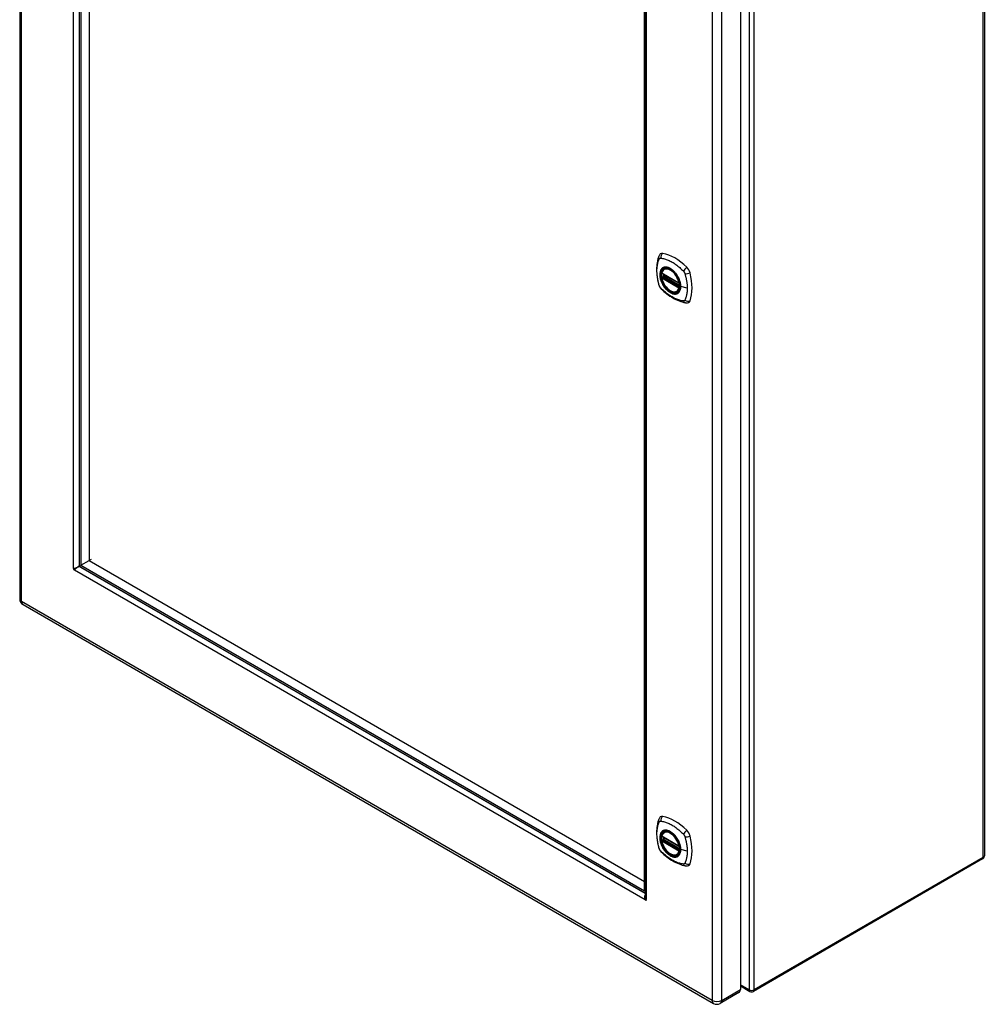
# Model space of a CAD drawing. Header units: inches. Extents: x 136.1 to 159.4, y 39.6 to 87.2.
# Tile 1 of 2: x 136.1 to 159.4, y 39.6 to 63.4. Entities that reach past the tile are written whole.
import ezdxf

# ---------------------------------------------------------------- set-up
doc = ezdxf.new("R2010")
doc.units = ezdxf.units.IN
doc.header["$MEASUREMENT"] = 0
doc.layers.add('Visible Edges(ANSI)', color=7, linetype='Continuous', lineweight=25)
doc.layers.add('Visible Tangent Edges(ANSI)', color=7, linetype='Continuous', lineweight=25)

msp = doc.modelspace()

# ---------------------------------------------------------------- linework, layer by layer
at = {"layer": 'Visible Edges(ANSI)'}
for p, q in [((136.087, 83.289), (136.087, 49.419)), ((137.527, 80.885), (137.527, 50.246)), ((137.568, 80.853), (137.568, 50.229)), ((137.763, 80.741), (137.763, 50.342)), ((159.393, 77.364), (159.393, 43.208)), ((153.498, 73.851), (153.498, 39.982)), ((151.185, 42.368), (151.185, 72.992)), ((151.197, 72.994), (151.197, 42.236)), ((151.66, 57.38), (151.671, 57.386)), ((151.604, 57.276), (152.018, 57.037)), ((151.604, 57.18), (151.618, 57.188)), ((151.624, 57.2), (151.623, 57.202)), ((151.629, 57.214), (151.67, 57.238)), ((151.973, 56.837), (151.984, 56.843)), ((137.526, 50.219), (137.53, 50.226)), ((137.547, 50.198), (137.539, 50.198)), ((137.562, 50.185), (151.191, 42.316)), ((137.568, 50.229), (137.763, 50.342)), ((137.568, 50.229), (151.185, 42.368)), ((137.763, 50.342), (137.819, 50.374)), ((137.763, 50.342), (151.185, 42.593)), ((136.167, 49.28), (152.852, 39.647)), ((151.66, 43.783), (151.671, 43.789)), ((151.604, 43.679), (152.018, 43.44)), ((151.604, 43.584), (151.618, 43.592)), ((151.624, 43.603), (151.623, 43.606)), ((151.629, 43.618), (151.67, 43.641)), ((151.973, 43.241), (151.984, 43.247)), ((159.351, 43.135), (153.813, 39.938)), ((151.226, 42.162), (151.202, 42.148)), ((153.498, 40.071), (153.729, 39.938)), ((153.465, 39.908), (153.013, 39.647))]:
    msp.add_line(p, q, dxfattribs=at)
at = {"layer": 'Visible Edges(ANSI)', "flags": 128}
for points in [[(151.527, 57.689), (151.519, 57.668), (151.513, 57.648), (151.507, 57.629), (151.503, 57.611), (151.498, 57.592), (151.494, 57.573), (151.487, 57.533), (151.481, 57.492), (151.477, 57.45), (151.475, 57.408), (151.474, 57.365), (151.475, 57.322), (151.477, 57.278), (151.481, 57.233), (151.486, 57.188), (151.493, 57.143), (151.502, 57.098), (151.512, 57.052), (151.517, 57.029), (151.52, 57.017), (151.524, 57.003)], [(151.565, 57.745), (151.552, 57.732), (151.541, 57.717), (151.533, 57.703), (151.527, 57.689)], [(151.599, 57.289), (151.603, 57.304), (151.608, 57.318), (151.614, 57.331), (151.622, 57.343), (151.63, 57.354), (151.639, 57.364), (151.649, 57.372), (151.66, 57.38)], [(151.973, 56.837), (151.962, 56.832), (151.95, 56.827), (151.937, 56.824), (151.924, 56.822), (151.91, 56.822), (151.896, 56.823), (151.882, 56.825), (151.868, 56.828), (151.853, 56.833), (151.839, 56.838), (151.824, 56.845), (151.809, 56.853), (151.794, 56.863), (151.78, 56.873), (151.766, 56.884), (151.752, 56.896), (151.738, 56.909), (151.724, 56.923), (151.711, 56.938), (151.698, 56.953), (151.686, 56.969), (151.675, 56.986), (151.664, 57.003), (151.653, 57.02), (151.644, 57.038), (151.635, 57.057), (151.627, 57.075), (151.619, 57.094), (151.613, 57.112), (151.607, 57.131), (151.602, 57.149), (151.598, 57.168)], [(151.618, 57.188), (151.62, 57.19), (151.623, 57.193), (151.624, 57.197), (151.624, 57.2)], [(151.913, 57.3), (151.932, 57.277), (151.95, 57.254), (151.966, 57.229), (151.982, 57.204), (151.996, 57.177), (152.009, 57.151), (152.021, 57.124), (152.031, 57.096)], [(151.524, 57.003), (151.528, 56.99), (151.533, 56.977), (151.539, 56.964), (151.546, 56.952), (151.553, 56.94), (151.561, 56.928), (151.57, 56.918), (151.579, 56.907)], [(151.579, 56.907), (151.589, 56.897), (151.598, 56.888), (151.616, 56.871), (151.65, 56.841), (151.685, 56.811), (151.721, 56.782), (151.757, 56.755), (151.794, 56.729), (151.831, 56.705), (151.868, 56.683), (151.905, 56.662), (151.943, 56.643), (151.981, 56.626), (152.019, 56.61), (152.058, 56.597), (152.096, 56.585), (152.134, 56.575), (152.153, 56.571), (152.163, 56.569), (152.175, 56.567)], [(152.175, 56.567), (152.19, 56.565), (152.207, 56.565), (152.224, 56.567), (152.242, 56.572)], [(137.391, 50.153), (137.395, 50.153), (137.4, 50.154), (137.406, 50.155), (137.411, 50.156), (137.417, 50.157), (137.422, 50.158), (137.428, 50.16), (137.434, 50.161), (137.441, 50.163), (137.447, 50.166), (137.453, 50.168), (137.459, 50.171), (137.465, 50.174), (137.472, 50.177), (137.478, 50.18), (137.484, 50.184), (137.49, 50.187), (137.495, 50.191), (137.501, 50.196), (137.507, 50.2), (137.512, 50.205), (137.517, 50.209), (137.522, 50.214), (137.526, 50.219)], [(137.539, 50.198), (137.532, 50.196), (137.525, 50.195), (137.519, 50.193), (137.512, 50.19), (137.506, 50.188), (137.499, 50.185), (137.493, 50.182), (137.487, 50.179), (137.481, 50.175), (137.475, 50.172), (137.469, 50.168), (137.463, 50.164), (137.458, 50.16), (137.453, 50.156), (137.448, 50.151), (137.443, 50.147), (137.438, 50.143), (137.434, 50.138), (137.43, 50.134), (137.426, 50.13), (137.423, 50.125), (137.419, 50.121), (137.416, 50.117), (137.414, 50.113)], [(137.386, 50.152), (137.386, 50.152), (137.386, 50.152), (137.387, 50.152), (137.387, 50.153), (137.387, 50.153), (137.387, 50.153), (137.387, 50.153), (137.387, 50.153), (137.388, 50.153), (137.388, 50.153), (137.388, 50.153), (137.388, 50.153), (137.388, 50.153), (137.389, 50.153), (137.389, 50.153), (137.389, 50.153), (137.389, 50.153), (137.39, 50.153), (137.39, 50.153), (137.39, 50.153), (137.39, 50.153), (137.39, 50.153), (137.39, 50.153), (137.391, 50.153)], [(137.414, 50.113), (137.413, 50.113), (137.413, 50.113), (137.413, 50.113), (137.413, 50.113), (137.413, 50.113), (137.413, 50.112), (137.413, 50.112), (137.413, 50.112), (137.413, 50.112), (137.412, 50.112), (137.412, 50.112), (137.412, 50.111), (137.412, 50.111), (137.412, 50.111), (137.412, 50.111), (137.412, 50.111), (137.411, 50.111), (137.411, 50.11), (137.411, 50.11), (137.411, 50.11), (137.411, 50.11), (137.411, 50.11), (137.411, 50.11), (137.411, 50.11)], [(151.527, 44.093), (151.519, 44.071), (151.513, 44.052), (151.507, 44.033), (151.503, 44.015), (151.498, 43.996), (151.494, 43.976), (151.487, 43.936), (151.481, 43.896), (151.477, 43.854), (151.475, 43.812), (151.474, 43.769), (151.475, 43.725), (151.477, 43.681), (151.481, 43.637), (151.486, 43.592), (151.493, 43.547), (151.502, 43.501), (151.512, 43.456), (151.517, 43.433), (151.52, 43.421), (151.524, 43.407)], [(151.565, 44.149), (151.552, 44.135), (151.541, 44.121), (151.533, 44.107), (151.527, 44.093)], [(151.599, 43.692), (151.603, 43.707), (151.608, 43.721), (151.614, 43.734), (151.622, 43.746), (151.63, 43.757), (151.639, 43.767), (151.649, 43.776), (151.66, 43.783)], [(151.973, 43.241), (151.962, 43.235), (151.95, 43.231), (151.937, 43.228), (151.924, 43.226), (151.91, 43.225), (151.896, 43.226), (151.882, 43.228), (151.868, 43.232), (151.853, 43.236), (151.839, 43.242), (151.824, 43.249), (151.809, 43.257), (151.794, 43.266), (151.78, 43.277), (151.766, 43.288), (151.752, 43.3), (151.738, 43.313), (151.724, 43.327), (151.711, 43.341), (151.698, 43.357), (151.686, 43.373), (151.675, 43.389), (151.664, 43.407), (151.653, 43.424), (151.644, 43.442), (151.635, 43.46), (151.627, 43.479), (151.619, 43.497), (151.613, 43.516), (151.607, 43.535), (151.602, 43.553), (151.598, 43.571)], [(151.618, 43.592), (151.62, 43.594), (151.623, 43.597), (151.624, 43.601), (151.624, 43.603)], [(151.913, 43.703), (151.932, 43.681), (151.95, 43.657), (151.966, 43.633), (151.982, 43.607), (151.996, 43.581), (152.009, 43.554), (152.021, 43.527), (152.031, 43.5)], [(151.524, 43.407), (151.528, 43.393), (151.533, 43.38), (151.539, 43.368), (151.546, 43.355), (151.553, 43.344), (151.561, 43.332), (151.57, 43.321), (151.579, 43.311)], [(151.579, 43.311), (151.589, 43.301), (151.598, 43.292), (151.616, 43.275), (151.65, 43.245), (151.685, 43.215), (151.721, 43.186), (151.757, 43.159), (151.794, 43.133), (151.831, 43.109), (151.868, 43.087), (151.905, 43.066), (151.943, 43.047), (151.981, 43.03), (152.019, 43.014), (152.058, 43), (152.096, 42.989), (152.134, 42.979), (152.153, 42.975), (152.163, 42.973), (152.175, 42.971)], [(152.175, 42.971), (152.19, 42.969), (152.207, 42.969), (152.224, 42.971), (152.242, 42.975)], [(151.199, 42.154), (151.198, 42.158), (151.197, 42.162), (151.196, 42.167), (151.195, 42.171), (151.194, 42.176), (151.194, 42.18), (151.193, 42.184), (151.192, 42.189), (151.192, 42.193), (151.192, 42.198), (151.192, 42.202), (151.192, 42.207), (151.192, 42.211), (151.192, 42.216), (151.192, 42.22), (151.192, 42.224), (151.193, 42.229), (151.193, 42.233), (151.194, 42.237), (151.194, 42.242), (151.195, 42.246), (151.196, 42.25), (151.197, 42.254), (151.197, 42.258)], [(151.197, 42.236), (151.197, 42.233), (151.198, 42.23), (151.198, 42.227), (151.198, 42.224), (151.199, 42.221), (151.199, 42.218), (151.2, 42.215), (151.2, 42.212), (151.201, 42.209), (151.202, 42.206), (151.203, 42.203), (151.204, 42.2), (151.205, 42.197), (151.206, 42.195), (151.207, 42.192), (151.209, 42.189), (151.21, 42.186), (151.212, 42.183), (151.213, 42.181), (151.215, 42.178), (151.217, 42.175), (151.219, 42.173), (151.22, 42.17), (151.222, 42.167)], [(151.202, 42.148), (151.202, 42.148), (151.202, 42.148), (151.202, 42.148), (151.202, 42.148), (151.201, 42.148), (151.201, 42.149), (151.201, 42.149), (151.201, 42.149), (151.201, 42.15), (151.201, 42.15), (151.201, 42.15), (151.201, 42.151), (151.2, 42.151), (151.2, 42.151), (151.2, 42.152), (151.2, 42.152), (151.2, 42.152), (151.2, 42.153), (151.2, 42.153), (151.2, 42.153), (151.2, 42.153), (151.199, 42.154), (151.199, 42.154), (151.199, 42.154)], [(151.222, 42.167), (151.223, 42.167), (151.223, 42.167), (151.223, 42.167), (151.223, 42.167), (151.223, 42.166), (151.223, 42.166), (151.223, 42.166), (151.224, 42.166), (151.224, 42.165), (151.224, 42.165), (151.224, 42.165), (151.225, 42.164), (151.225, 42.164), (151.225, 42.164), (151.225, 42.164), (151.225, 42.163), (151.226, 42.163), (151.226, 42.163), (151.226, 42.163), (151.226, 42.162), (151.226, 42.162), (151.226, 42.162), (151.226, 42.162), (151.226, 42.162)]]:
    msp.add_lwpolyline(points, dxfattribs=at)
at = {"layer": 'Visible Edges(ANSI)'}
for centre, radius, start, end in [((151.61, 57.286), 0.0118, 166.5554, 240), ((151.61, 57.17), 0.0118, 120, 190.611), ((151.635, 57.204), 0.0118, 120, 187.8283), ((152.024, 57.047), 0.0118, 240, 282.6344), ((136.248, 49.419), 0.161, 180, 240), ((151.61, 43.69), 0.0118, 166.5554, 240), ((151.61, 43.574), 0.0118, 120, 190.611), ((151.635, 43.608), 0.0118, 120, 187.8283), ((152.024, 43.451), 0.0118, 240, 282.6344), ((159.309, 43.208), 0.084, 300, 0), ((153.771, 40.011), 0.084, 240, 300), ((152.933, 39.786), 0.161, 240, 300)]:
    msp.add_arc(centre, radius, start, end, dxfattribs=at)
for centre, major_axis, start_param, end_param in [((151.664, 57.599), (-0.089, 0.153), 5.825423, 6.408181), ((151.915, 56.602), (-0.64, 1.108), 5.170151, 5.825423), ((151.81, 57.104), (0.157, -0.273), 2.363977, 7.060801), ((152.165, 57.31), (0.089, -0.153), 1.113034, 2.028558), ((151.427, 57.446), (-0.64, 1.108), 3.599355, 4.254627), ((152.165, 56.73), (0.089, -0.153), 6.158189, 6.740947), ((137.562, 50.225), (0.025, -0.0433), 3.926991, 5.497787), ((137.401, 50.133), (0.0125, -0.0217), 3.335883, 6.088895), ((137.449, 50.16), (0.0125, -0.0217), 4.359814, 5.064964), ((151.664, 44.003), (-0.089, 0.153), 5.825423, 6.408181), ((151.915, 43.006), (-0.64, 1.108), 5.170151, 5.825423), ((151.81, 43.508), (0.157, -0.273), 2.363977, 7.060801), ((152.165, 43.713), (0.089, -0.153), 1.113034, 2.028558), ((151.427, 43.85), (-0.64, 1.108), 3.599355, 4.254627), ((152.165, 43.134), (0.089, -0.153), 6.158189, 6.740947), ((151.191, 42.357), (0.025, -0.0433), 5.497787, 5.67031), ((151.212, 42.159), (0.0125, -0.0217), 4.90668, 7.659691), ((153.385, 40.047), (0.08, -0.139), 0, 0.785398)]:
    msp.add_ellipse(centre, major_axis=major_axis, ratio=0.57735, start_param=start_param, end_param=end_param, dxfattribs=at)
for centre in [(151.806, 57.102), (151.806, 43.506)]:
    msp.add_ellipse(centre, major_axis=(-0.16, 0.277), ratio=0.57735, dxfattribs=at)
at = {"layer": 'Visible Tangent Edges(ANSI)'}
for p, q in [((136.134, 49.354), (136.134, 83.223)), ((137.386, 50.152), (137.386, 80.978)), ((137.526, 80.892), (137.526, 50.219)), ((159.368, 43.174), (159.368, 77.329)), ((153.711, 74.132), (153.711, 39.976)), ((153.83, 39.976), (153.83, 74.132)), ((152.819, 73.59), (152.819, 39.721)), ((153.047, 39.721), (153.047, 73.59)), ((151.226, 72.987), (151.226, 42.162)), ((152.016, 57.042), (151.602, 57.281)), ((151.602, 57.165), (152.016, 56.926)), ((151.61, 57.18), (151.621, 57.186)), ((152.024, 56.941), (151.61, 57.18)), ((151.621, 57.186), (152.031, 56.949)), ((152.032, 56.966), (151.63, 57.199)), ((151.635, 57.214), (151.673, 57.236)), ((152.032, 56.984), (151.635, 57.214)), ((152.031, 56.945), (152.024, 56.941)), ((152.215, 56.916), (152.058, 56.956)), ((137.539, 50.198), (151.197, 42.312)), ((151.202, 42.148), (137.411, 50.11)), ((152.819, 39.721), (136.134, 49.354)), ((152.016, 43.446), (151.602, 43.685)), ((151.602, 43.569), (152.016, 43.33)), ((151.61, 43.583), (151.621, 43.59)), ((152.024, 43.344), (151.61, 43.583)), ((151.621, 43.59), (152.031, 43.353)), ((152.032, 43.37), (151.63, 43.603)), ((151.635, 43.617), (151.673, 43.639)), ((152.032, 43.388), (151.635, 43.617)), ((152.031, 43.348), (152.024, 43.344)), ((152.215, 43.32), (152.058, 43.36)), ((159.368, 43.174), (153.83, 39.976)), ((151.223, 42.166), (151.199, 42.154)), ((153.047, 39.721), (153.498, 39.982)), ((153.711, 39.976), (153.498, 40.099))]:
    msp.add_line(p, q, dxfattribs=at)
at = {"layer": 'Visible Tangent Edges(ANSI)', "flags": 128}
for points in [[(151.537, 56.989), (151.528, 57.022), (151.52, 57.052), (151.513, 57.081), (151.507, 57.111), (151.502, 57.14), (151.497, 57.169), (151.493, 57.198), (151.49, 57.227), (151.487, 57.255), (151.486, 57.283), (151.484, 57.311), (151.484, 57.338), (151.484, 57.365), (151.485, 57.391), (151.487, 57.417), (151.49, 57.442), (151.493, 57.466), (151.497, 57.49), (151.502, 57.514), (151.507, 57.537), (151.513, 57.559), (151.52, 57.581), (151.528, 57.602), (151.537, 57.623)], [(151.537, 57.623), (151.538, 57.625), (151.539, 57.627), (151.54, 57.628), (151.541, 57.63), (151.543, 57.631), (151.544, 57.633), (151.545, 57.634), (151.546, 57.635), (151.548, 57.636), (151.549, 57.637), (151.551, 57.638), (151.552, 57.639), (151.554, 57.64), (151.555, 57.641), (151.557, 57.642), (151.559, 57.642), (151.56, 57.643), (151.562, 57.643), (151.564, 57.644), (151.566, 57.644), (151.568, 57.644), (151.57, 57.644), (151.571, 57.644), (151.573, 57.644)], [(151.573, 57.644), (151.597, 57.642), (151.619, 57.638), (151.642, 57.633), (151.664, 57.627), (151.687, 57.621), (151.71, 57.613), (151.733, 57.605), (151.756, 57.595), (151.779, 57.585), (151.802, 57.574), (151.826, 57.562), (151.849, 57.549), (151.873, 57.535), (151.896, 57.52), (151.919, 57.505), (151.942, 57.488), (151.965, 57.471), (151.988, 57.453), (152.011, 57.434), (152.033, 57.414), (152.055, 57.394), (152.077, 57.373), (152.099, 57.352), (152.123, 57.327)], [(151.611, 57.4), (151.602, 57.392), (151.594, 57.383), (151.586, 57.373), (151.579, 57.362), (151.573, 57.35), (151.568, 57.337), (151.563, 57.324), (151.56, 57.31), (151.557, 57.295), (151.555, 57.28), (151.553, 57.264), (151.553, 57.247), (151.553, 57.23), (151.555, 57.213), (151.557, 57.195), (151.56, 57.177), (151.563, 57.158), (151.568, 57.14), (151.573, 57.121), (151.579, 57.102), (151.586, 57.083), (151.594, 57.065), (151.602, 57.046), (151.611, 57.028)], [(152.055, 56.958), (152.049, 56.9), (152.032, 56.851), (152.005, 56.814), (151.968, 56.79), (151.924, 56.781), (151.875, 56.786), (151.822, 56.806), (151.769, 56.839), (151.717, 56.884), (151.669, 56.94), (151.628, 57.003), (151.595, 57.07), (151.572, 57.139), (151.559, 57.206), (151.558, 57.269), (151.568, 57.324), (151.589, 57.368), (151.619, 57.401), (151.659, 57.419), (151.705, 57.423), (151.756, 57.412), (151.81, 57.387), (151.863, 57.349), (151.913, 57.3)], [(151.644, 57.419), (151.643, 57.418), (151.641, 57.418), (151.64, 57.417), (151.638, 57.416), (151.637, 57.416), (151.635, 57.415), (151.634, 57.414), (151.632, 57.413), (151.631, 57.413), (151.63, 57.412), (151.628, 57.411), (151.627, 57.41), (151.625, 57.41), (151.624, 57.409), (151.623, 57.408), (151.621, 57.407), (151.62, 57.406), (151.619, 57.405), (151.617, 57.404), (151.616, 57.403), (151.615, 57.402), (151.613, 57.402), (151.612, 57.401), (151.611, 57.4)], [(151.966, 57.233), (151.955, 57.25), (151.943, 57.266), (151.93, 57.282), (151.918, 57.298), (151.904, 57.312), (151.891, 57.326), (151.877, 57.34), (151.863, 57.352), (151.849, 57.364), (151.834, 57.374), (151.82, 57.384), (151.805, 57.393), (151.791, 57.401), (151.776, 57.408), (151.762, 57.414), (151.747, 57.419), (151.733, 57.422), (151.72, 57.425), (151.706, 57.427), (151.693, 57.427), (151.68, 57.427), (151.668, 57.425), (151.656, 57.422), (151.644, 57.419)], [(152.123, 57.327), (152.124, 57.326), (152.125, 57.325), (152.126, 57.324), (152.127, 57.323), (152.128, 57.321), (152.129, 57.32), (152.13, 57.319), (152.131, 57.318), (152.132, 57.317), (152.133, 57.315), (152.133, 57.314), (152.134, 57.313), (152.135, 57.312), (152.136, 57.31), (152.137, 57.309), (152.138, 57.308), (152.139, 57.307), (152.14, 57.305), (152.14, 57.304), (152.141, 57.303), (152.142, 57.301), (152.143, 57.3), (152.144, 57.299), (152.144, 57.298)], [(151.618, 57.188), (151.618, 57.188), (151.618, 57.188), (151.618, 57.188), (151.618, 57.188), (151.618, 57.188), (151.618, 57.188), (151.618, 57.188), (151.618, 57.188), (151.618, 57.188), (151.618, 57.188), (151.618, 57.188), (151.618, 57.188), (151.618, 57.188), (151.618, 57.188), (151.618, 57.188), (151.618, 57.188), (151.618, 57.188), (151.618, 57.188), (151.618, 57.188), (151.618, 57.188), (151.618, 57.188), (151.618, 57.188), (151.618, 57.188), (151.618, 57.188)], [(151.618, 57.188), (151.618, 57.188), (151.618, 57.188), (151.618, 57.188), (151.618, 57.188), (151.618, 57.188), (151.618, 57.188), (151.618, 57.188), (151.618, 57.188), (151.618, 57.188), (151.618, 57.188), (151.618, 57.188), (151.618, 57.188), (151.618, 57.187), (151.618, 57.187), (151.618, 57.187), (151.619, 57.187), (151.619, 57.187), (151.619, 57.187), (151.619, 57.187), (151.619, 57.187), (151.619, 57.187), (151.619, 57.187), (151.62, 57.187), (151.62, 57.187)], [(151.62, 57.187), (151.62, 57.187), (151.62, 57.187), (151.62, 57.187), (151.62, 57.187), (151.62, 57.187), (151.62, 57.187), (151.62, 57.187), (151.62, 57.187), (151.62, 57.187), (151.621, 57.187), (151.621, 57.187), (151.621, 57.187), (151.621, 57.187), (151.621, 57.186), (151.621, 57.186), (151.621, 57.186), (151.621, 57.186), (151.621, 57.186), (151.621, 57.186), (151.621, 57.186), (151.621, 57.186), (151.621, 57.186), (151.621, 57.186), (151.621, 57.186)], [(151.624, 57.201), (151.624, 57.201), (151.624, 57.201), (151.624, 57.201), (151.624, 57.201), (151.624, 57.201), (151.624, 57.201), (151.624, 57.201), (151.624, 57.201), (151.624, 57.201), (151.624, 57.201), (151.624, 57.201), (151.624, 57.201), (151.624, 57.2), (151.624, 57.2), (151.624, 57.2), (151.624, 57.2), (151.624, 57.2), (151.624, 57.2), (151.624, 57.2), (151.624, 57.2), (151.624, 57.2), (151.624, 57.2), (151.624, 57.2), (151.624, 57.2)], [(151.627, 57.201), (151.626, 57.201), (151.626, 57.201), (151.626, 57.201), (151.626, 57.201), (151.626, 57.201), (151.626, 57.201), (151.625, 57.201), (151.625, 57.201), (151.625, 57.201), (151.625, 57.201), (151.625, 57.201), (151.625, 57.201), (151.625, 57.201), (151.624, 57.201), (151.624, 57.201), (151.624, 57.201), (151.624, 57.201), (151.624, 57.201), (151.624, 57.201), (151.624, 57.201), (151.624, 57.201), (151.624, 57.201), (151.624, 57.201), (151.624, 57.201)], [(151.63, 57.199), (151.629, 57.199), (151.629, 57.199), (151.629, 57.199), (151.629, 57.199), (151.629, 57.199), (151.629, 57.199), (151.629, 57.199), (151.629, 57.2), (151.629, 57.2), (151.628, 57.2), (151.628, 57.2), (151.628, 57.2), (151.628, 57.2), (151.628, 57.2), (151.628, 57.2), (151.628, 57.2), (151.628, 57.2), (151.627, 57.2), (151.627, 57.2), (151.627, 57.2), (151.627, 57.2), (151.627, 57.2), (151.627, 57.2), (151.627, 57.201)], [(151.999, 57.175), (151.998, 57.178), (151.997, 57.18), (151.995, 57.183), (151.994, 57.185), (151.993, 57.188), (151.992, 57.19), (151.99, 57.192), (151.989, 57.195), (151.988, 57.197), (151.986, 57.2), (151.985, 57.202), (151.983, 57.205), (151.982, 57.207), (151.981, 57.209), (151.979, 57.212), (151.978, 57.214), (151.976, 57.216), (151.975, 57.219), (151.973, 57.221), (151.972, 57.224), (151.97, 57.226), (151.969, 57.228), (151.968, 57.231), (151.966, 57.233)], [(152.058, 56.956), (152.058, 56.964), (152.057, 56.973), (152.057, 56.982), (152.056, 56.991), (152.055, 56.999), (152.054, 57.008), (152.053, 57.017), (152.051, 57.027), (152.049, 57.036), (152.047, 57.045), (152.045, 57.054), (152.043, 57.063), (152.04, 57.073), (152.037, 57.082), (152.034, 57.092), (152.031, 57.101), (152.028, 57.11), (152.024, 57.12), (152.02, 57.129), (152.017, 57.138), (152.013, 57.148), (152.008, 57.157), (152.004, 57.166), (151.999, 57.175)], [(152.031, 57.096), (152.032, 57.09), (152.034, 57.084), (152.036, 57.078), (152.038, 57.072), (152.04, 57.066), (152.041, 57.061), (152.043, 57.055), (152.044, 57.049), (152.045, 57.043), (152.046, 57.037), (152.048, 57.031), (152.049, 57.025), (152.05, 57.02), (152.051, 57.014), (152.051, 57.008), (152.052, 57.002), (152.053, 56.997), (152.053, 56.991), (152.054, 56.985), (152.054, 56.98), (152.054, 56.974), (152.055, 56.969), (152.055, 56.964), (152.055, 56.958)], [(152.144, 57.298), (152.145, 57.296), (152.146, 57.295), (152.147, 57.293), (152.147, 57.292), (152.148, 57.291), (152.149, 57.289), (152.15, 57.288), (152.15, 57.287), (152.151, 57.285), (152.152, 57.284), (152.152, 57.282), (152.153, 57.281), (152.153, 57.28), (152.154, 57.278), (152.155, 57.277), (152.155, 57.275), (152.156, 57.274), (152.156, 57.273), (152.157, 57.271), (152.157, 57.27), (152.158, 57.268), (152.158, 57.267), (152.159, 57.266), (152.159, 57.264)], [(152.159, 57.264), (152.165, 57.246), (152.169, 57.231), (152.173, 57.216), (152.177, 57.202), (152.18, 57.187), (152.184, 57.172), (152.187, 57.157), (152.19, 57.143), (152.193, 57.128), (152.195, 57.113), (152.198, 57.099), (152.2, 57.084), (152.203, 57.07), (152.205, 57.056), (152.207, 57.041), (152.208, 57.027), (152.21, 57.013), (152.211, 56.999), (152.212, 56.985), (152.213, 56.971), (152.214, 56.957), (152.214, 56.943), (152.214, 56.93), (152.215, 56.916)], [(151.573, 56.926), (151.571, 56.928), (151.57, 56.93), (151.568, 56.933), (151.566, 56.935), (151.564, 56.938), (151.562, 56.94), (151.56, 56.943), (151.559, 56.945), (151.557, 56.948), (151.555, 56.95), (151.554, 56.953), (151.552, 56.956), (151.551, 56.958), (151.549, 56.961), (151.548, 56.964), (151.546, 56.966), (151.545, 56.969), (151.544, 56.972), (151.543, 56.975), (151.541, 56.978), (151.54, 56.98), (151.539, 56.983), (151.538, 56.986), (151.537, 56.989)], [(152.123, 56.609), (152.099, 56.611), (152.077, 56.615), (152.055, 56.62), (152.033, 56.626), (152.011, 56.633), (151.988, 56.641), (151.965, 56.649), (151.942, 56.659), (151.919, 56.669), (151.896, 56.68), (151.873, 56.692), (151.849, 56.705), (151.826, 56.719), (151.802, 56.734), (151.779, 56.75), (151.756, 56.766), (151.733, 56.783), (151.71, 56.801), (151.687, 56.82), (151.664, 56.839), (151.642, 56.859), (151.619, 56.88), (151.597, 56.901), (151.573, 56.926)], [(151.611, 57.028), (151.612, 57.025), (151.613, 57.023), (151.615, 57.021), (151.616, 57.018), (151.617, 57.016), (151.619, 57.013), (151.62, 57.011), (151.621, 57.008), (151.623, 57.006), (151.624, 57.003), (151.625, 57.001), (151.627, 56.999), (151.628, 56.996), (151.63, 56.994), (151.631, 56.991), (151.632, 56.989), (151.634, 56.987), (151.635, 56.984), (151.637, 56.982), (151.638, 56.98), (151.64, 56.977), (151.641, 56.975), (151.643, 56.973), (151.644, 56.97)], [(151.644, 56.97), (151.656, 56.953), (151.668, 56.937), (151.68, 56.921), (151.693, 56.906), (151.706, 56.891), (151.72, 56.877), (151.734, 56.864), (151.748, 56.851), (151.762, 56.84), (151.776, 56.829), (151.791, 56.819), (151.805, 56.81), (151.82, 56.802), (151.834, 56.795), (151.849, 56.79), (151.863, 56.785), (151.877, 56.781), (151.891, 56.778), (151.904, 56.777), (151.918, 56.776), (151.93, 56.777), (151.943, 56.778), (151.955, 56.781), (151.966, 56.784)], [(151.999, 56.804), (152.004, 56.808), (152.008, 56.812), (152.013, 56.816), (152.017, 56.821), (152.021, 56.826), (152.024, 56.831), (152.028, 56.836), (152.031, 56.842), (152.034, 56.847), (152.037, 56.853), (152.04, 56.86), (152.043, 56.866), (152.045, 56.872), (152.047, 56.879), (152.049, 56.886), (152.051, 56.893), (152.053, 56.901), (152.054, 56.908), (152.055, 56.916), (152.056, 56.924), (152.057, 56.931), (152.057, 56.94), (152.058, 56.948), (152.058, 56.956)], [(152.215, 56.916), (152.214, 56.903), (152.214, 56.889), (152.214, 56.876), (152.213, 56.863), (152.212, 56.85), (152.211, 56.837), (152.21, 56.825), (152.208, 56.812), (152.207, 56.8), (152.205, 56.787), (152.203, 56.775), (152.2, 56.763), (152.198, 56.751), (152.195, 56.74), (152.193, 56.728), (152.19, 56.717), (152.187, 56.705), (152.184, 56.694), (152.18, 56.683), (152.177, 56.673), (152.173, 56.662), (152.169, 56.651), (152.165, 56.641), (152.159, 56.63)], [(151.966, 56.784), (151.968, 56.785), (151.969, 56.786), (151.97, 56.786), (151.972, 56.787), (151.973, 56.788), (151.975, 56.788), (151.976, 56.789), (151.978, 56.79), (151.979, 56.79), (151.981, 56.791), (151.982, 56.792), (151.983, 56.793), (151.985, 56.794), (151.986, 56.794), (151.987, 56.795), (151.989, 56.796), (151.99, 56.797), (151.992, 56.798), (151.993, 56.799), (151.994, 56.8), (151.995, 56.801), (151.997, 56.802), (151.998, 56.803), (151.999, 56.804)], [(152.159, 56.63), (152.158, 56.628), (152.157, 56.626), (152.156, 56.625), (152.155, 56.623), (152.154, 56.622), (152.153, 56.62), (152.152, 56.619), (152.15, 56.618), (152.149, 56.617), (152.147, 56.616), (152.146, 56.615), (152.144, 56.614), (152.143, 56.613), (152.141, 56.612), (152.14, 56.611), (152.138, 56.611), (152.136, 56.61), (152.134, 56.61), (152.133, 56.609), (152.131, 56.609), (152.129, 56.609), (152.127, 56.609), (152.125, 56.609), (152.123, 56.609)], [(151.537, 43.392), (151.528, 43.426), (151.52, 43.455), (151.513, 43.485), (151.507, 43.514), (151.502, 43.544), (151.497, 43.573), (151.493, 43.602), (151.49, 43.63), (151.487, 43.659), (151.486, 43.687), (151.484, 43.714), (151.484, 43.742), (151.484, 43.768), (151.485, 43.795), (151.487, 43.82), (151.49, 43.845), (151.493, 43.87), (151.497, 43.894), (151.502, 43.918), (151.507, 43.94), (151.513, 43.963), (151.52, 43.984), (151.528, 44.005), (151.537, 44.027)], [(151.537, 44.027), (151.538, 44.029), (151.539, 44.03), (151.54, 44.032), (151.541, 44.034), (151.543, 44.035), (151.544, 44.036), (151.545, 44.038), (151.546, 44.039), (151.548, 44.04), (151.549, 44.041), (151.551, 44.042), (151.552, 44.043), (151.554, 44.044), (151.555, 44.045), (151.557, 44.045), (151.559, 44.046), (151.56, 44.047), (151.562, 44.047), (151.564, 44.047), (151.566, 44.048), (151.568, 44.048), (151.57, 44.048), (151.571, 44.048), (151.573, 44.048)], [(151.573, 44.048), (151.597, 44.046), (151.619, 44.042), (151.642, 44.037), (151.664, 44.031), (151.687, 44.024), (151.71, 44.017), (151.733, 44.008), (151.756, 43.999), (151.779, 43.989), (151.802, 43.978), (151.826, 43.966), (151.849, 43.953), (151.873, 43.939), (151.896, 43.924), (151.919, 43.908), (151.942, 43.892), (151.965, 43.874), (151.988, 43.856), (152.011, 43.837), (152.033, 43.818), (152.055, 43.798), (152.077, 43.777), (152.099, 43.756), (152.123, 43.731)], [(151.611, 43.803), (151.602, 43.795), (151.594, 43.786), (151.586, 43.776), (151.579, 43.765), (151.573, 43.754), (151.568, 43.741), (151.563, 43.728), (151.56, 43.714), (151.557, 43.699), (151.555, 43.684), (151.553, 43.668), (151.553, 43.651), (151.553, 43.634), (151.555, 43.616), (151.557, 43.599), (151.56, 43.581), (151.563, 43.562), (151.568, 43.543), (151.573, 43.525), (151.579, 43.506), (151.586, 43.487), (151.594, 43.468), (151.602, 43.45), (151.611, 43.432)], [(152.055, 43.362), (152.049, 43.304), (152.032, 43.255), (152.005, 43.218), (151.968, 43.194), (151.924, 43.184), (151.875, 43.19), (151.822, 43.209), (151.769, 43.243), (151.717, 43.288), (151.669, 43.344), (151.628, 43.406), (151.595, 43.474), (151.572, 43.543), (151.559, 43.61), (151.558, 43.673), (151.568, 43.727), (151.589, 43.772), (151.619, 43.804), (151.659, 43.823), (151.705, 43.827), (151.756, 43.816), (151.81, 43.791), (151.863, 43.753), (151.913, 43.703)], [(151.644, 43.822), (151.643, 43.822), (151.641, 43.821), (151.64, 43.821), (151.638, 43.82), (151.637, 43.819), (151.635, 43.819), (151.634, 43.818), (151.632, 43.817), (151.631, 43.816), (151.63, 43.816), (151.628, 43.815), (151.627, 43.814), (151.625, 43.813), (151.624, 43.812), (151.623, 43.812), (151.621, 43.811), (151.62, 43.81), (151.619, 43.809), (151.617, 43.808), (151.616, 43.807), (151.615, 43.806), (151.613, 43.805), (151.612, 43.804), (151.611, 43.803)], [(151.966, 43.637), (151.955, 43.654), (151.943, 43.67), (151.93, 43.686), (151.918, 43.701), (151.904, 43.716), (151.891, 43.73), (151.877, 43.743), (151.863, 43.756), (151.849, 43.767), (151.834, 43.778), (151.82, 43.788), (151.805, 43.797), (151.791, 43.805), (151.776, 43.812), (151.762, 43.818), (151.747, 43.822), (151.733, 43.826), (151.72, 43.829), (151.706, 43.83), (151.693, 43.831), (151.68, 43.83), (151.668, 43.829), (151.656, 43.826), (151.644, 43.822)], [(151.618, 43.592), (151.618, 43.592), (151.618, 43.592), (151.618, 43.592), (151.618, 43.592), (151.618, 43.592), (151.618, 43.592), (151.618, 43.592), (151.618, 43.592), (151.618, 43.592), (151.618, 43.592), (151.618, 43.592), (151.618, 43.592), (151.618, 43.592), (151.618, 43.592), (151.618, 43.592), (151.618, 43.592), (151.618, 43.592), (151.618, 43.592), (151.618, 43.592), (151.618, 43.592), (151.618, 43.592), (151.618, 43.592), (151.618, 43.592), (151.618, 43.592)], [(151.618, 43.592), (151.618, 43.592), (151.618, 43.592), (151.618, 43.592), (151.618, 43.592), (151.618, 43.592), (151.618, 43.592), (151.618, 43.591), (151.618, 43.591), (151.618, 43.591), (151.618, 43.591), (151.618, 43.591), (151.618, 43.591), (151.618, 43.591), (151.618, 43.591), (151.618, 43.591), (151.619, 43.591), (151.619, 43.591), (151.619, 43.591), (151.619, 43.591), (151.619, 43.591), (151.619, 43.591), (151.619, 43.591), (151.62, 43.591), (151.62, 43.591)], [(151.62, 43.591), (151.62, 43.591), (151.62, 43.59), (151.62, 43.59), (151.62, 43.59), (151.62, 43.59), (151.62, 43.59), (151.62, 43.59), (151.62, 43.59), (151.62, 43.59), (151.621, 43.59), (151.621, 43.59), (151.621, 43.59), (151.621, 43.59), (151.621, 43.59), (151.621, 43.59), (151.621, 43.59), (151.621, 43.59), (151.621, 43.59), (151.621, 43.59), (151.621, 43.59), (151.621, 43.59), (151.621, 43.59), (151.621, 43.59), (151.621, 43.59)], [(151.624, 43.605), (151.624, 43.605), (151.624, 43.605), (151.624, 43.605), (151.624, 43.605), (151.624, 43.605), (151.624, 43.605), (151.624, 43.605), (151.624, 43.604), (151.624, 43.604), (151.624, 43.604), (151.624, 43.604), (151.624, 43.604), (151.624, 43.604), (151.624, 43.604), (151.624, 43.604), (151.624, 43.604), (151.624, 43.604), (151.624, 43.604), (151.624, 43.604), (151.624, 43.604), (151.624, 43.604), (151.624, 43.604), (151.624, 43.604), (151.624, 43.603)], [(151.627, 43.604), (151.626, 43.604), (151.626, 43.604), (151.626, 43.604), (151.626, 43.604), (151.626, 43.605), (151.626, 43.605), (151.625, 43.605), (151.625, 43.605), (151.625, 43.605), (151.625, 43.605), (151.625, 43.605), (151.625, 43.605), (151.625, 43.605), (151.624, 43.605), (151.624, 43.605), (151.624, 43.605), (151.624, 43.605), (151.624, 43.605), (151.624, 43.605), (151.624, 43.605), (151.624, 43.605), (151.624, 43.605), (151.624, 43.605), (151.624, 43.605)], [(151.63, 43.603), (151.629, 43.603), (151.629, 43.603), (151.629, 43.603), (151.629, 43.603), (151.629, 43.603), (151.629, 43.603), (151.629, 43.603), (151.629, 43.603), (151.629, 43.603), (151.628, 43.603), (151.628, 43.603), (151.628, 43.604), (151.628, 43.604), (151.628, 43.604), (151.628, 43.604), (151.628, 43.604), (151.628, 43.604), (151.627, 43.604), (151.627, 43.604), (151.627, 43.604), (151.627, 43.604), (151.627, 43.604), (151.627, 43.604), (151.627, 43.604)], [(151.999, 43.579), (151.998, 43.581), (151.997, 43.584), (151.995, 43.586), (151.994, 43.589), (151.993, 43.591), (151.992, 43.594), (151.99, 43.596), (151.989, 43.599), (151.988, 43.601), (151.986, 43.603), (151.985, 43.606), (151.983, 43.608), (151.982, 43.611), (151.981, 43.613), (151.979, 43.615), (151.978, 43.618), (151.976, 43.62), (151.975, 43.623), (151.973, 43.625), (151.972, 43.627), (151.97, 43.63), (151.969, 43.632), (151.968, 43.634), (151.966, 43.637)], [(152.058, 43.36), (152.058, 43.368), (152.057, 43.377), (152.057, 43.385), (152.056, 43.394), (152.055, 43.403), (152.054, 43.412), (152.053, 43.421), (152.051, 43.43), (152.049, 43.439), (152.047, 43.449), (152.045, 43.458), (152.043, 43.467), (152.04, 43.476), (152.037, 43.486), (152.034, 43.495), (152.031, 43.505), (152.028, 43.514), (152.024, 43.523), (152.02, 43.533), (152.017, 43.542), (152.013, 43.551), (152.008, 43.561), (152.004, 43.57), (151.999, 43.579)], [(152.123, 43.731), (152.124, 43.73), (152.125, 43.729), (152.126, 43.727), (152.127, 43.726), (152.128, 43.725), (152.129, 43.724), (152.13, 43.723), (152.131, 43.722), (152.132, 43.72), (152.133, 43.719), (152.133, 43.718), (152.134, 43.717), (152.135, 43.715), (152.136, 43.714), (152.137, 43.713), (152.138, 43.712), (152.139, 43.71), (152.14, 43.709), (152.14, 43.708), (152.141, 43.706), (152.142, 43.705), (152.143, 43.704), (152.144, 43.703), (152.144, 43.701)], [(152.144, 43.701), (152.145, 43.7), (152.146, 43.699), (152.147, 43.697), (152.147, 43.696), (152.148, 43.694), (152.149, 43.693), (152.15, 43.692), (152.15, 43.69), (152.151, 43.689), (152.152, 43.688), (152.152, 43.686), (152.153, 43.685), (152.153, 43.683), (152.154, 43.682), (152.155, 43.681), (152.155, 43.679), (152.156, 43.678), (152.156, 43.676), (152.157, 43.675), (152.157, 43.674), (152.158, 43.672), (152.158, 43.671), (152.159, 43.669), (152.159, 43.668)], [(152.159, 43.668), (152.165, 43.65), (152.169, 43.635), (152.173, 43.62), (152.177, 43.605), (152.18, 43.591), (152.184, 43.576), (152.187, 43.561), (152.19, 43.546), (152.193, 43.532), (152.195, 43.517), (152.198, 43.503), (152.2, 43.488), (152.203, 43.474), (152.205, 43.459), (152.207, 43.445), (152.208, 43.431), (152.21, 43.417), (152.211, 43.403), (152.212, 43.389), (152.213, 43.375), (152.214, 43.361), (152.214, 43.347), (152.214, 43.333), (152.215, 43.32)], [(151.573, 43.33), (151.571, 43.332), (151.57, 43.334), (151.568, 43.336), (151.566, 43.339), (151.564, 43.341), (151.562, 43.344), (151.56, 43.346), (151.559, 43.349), (151.557, 43.351), (151.555, 43.354), (151.554, 43.357), (151.552, 43.359), (151.551, 43.362), (151.549, 43.365), (151.548, 43.367), (151.546, 43.37), (151.545, 43.373), (151.544, 43.376), (151.543, 43.378), (151.541, 43.381), (151.54, 43.384), (151.539, 43.387), (151.538, 43.39), (151.537, 43.392)], [(152.123, 43.012), (152.099, 43.015), (152.077, 43.019), (152.055, 43.024), (152.033, 43.03), (152.011, 43.037), (151.988, 43.044), (151.965, 43.053), (151.942, 43.062), (151.919, 43.073), (151.896, 43.084), (151.873, 43.096), (151.849, 43.109), (151.826, 43.123), (151.802, 43.138), (151.779, 43.153), (151.756, 43.17), (151.733, 43.187), (151.71, 43.205), (151.687, 43.224), (151.664, 43.243), (151.642, 43.263), (151.619, 43.284), (151.597, 43.305), (151.573, 43.33)], [(151.611, 43.432), (151.612, 43.429), (151.613, 43.427), (151.615, 43.424), (151.616, 43.422), (151.617, 43.419), (151.619, 43.417), (151.62, 43.414), (151.621, 43.412), (151.623, 43.41), (151.624, 43.407), (151.625, 43.405), (151.627, 43.402), (151.628, 43.4), (151.63, 43.398), (151.631, 43.395), (151.632, 43.393), (151.634, 43.39), (151.635, 43.388), (151.637, 43.386), (151.638, 43.383), (151.64, 43.381), (151.641, 43.379), (151.643, 43.376), (151.644, 43.374)], [(151.644, 43.374), (151.656, 43.357), (151.668, 43.341), (151.68, 43.325), (151.693, 43.309), (151.706, 43.295), (151.72, 43.281), (151.734, 43.268), (151.748, 43.255), (151.762, 43.244), (151.776, 43.233), (151.791, 43.223), (151.805, 43.214), (151.82, 43.206), (151.834, 43.199), (151.849, 43.193), (151.863, 43.188), (151.877, 43.185), (151.891, 43.182), (151.904, 43.18), (151.918, 43.18), (151.93, 43.18), (151.943, 43.182), (151.955, 43.184), (151.966, 43.188)], [(151.999, 43.207), (152.004, 43.211), (152.008, 43.215), (152.013, 43.22), (152.017, 43.224), (152.021, 43.229), (152.024, 43.234), (152.028, 43.24), (152.031, 43.245), (152.034, 43.251), (152.037, 43.257), (152.04, 43.263), (152.043, 43.27), (152.045, 43.276), (152.047, 43.283), (152.049, 43.29), (152.051, 43.297), (152.053, 43.304), (152.054, 43.312), (152.055, 43.319), (152.056, 43.327), (152.057, 43.335), (152.057, 43.343), (152.058, 43.351), (152.058, 43.36)], [(152.031, 43.5), (152.032, 43.494), (152.034, 43.488), (152.036, 43.482), (152.038, 43.476), (152.04, 43.47), (152.041, 43.464), (152.043, 43.458), (152.044, 43.452), (152.045, 43.447), (152.046, 43.441), (152.048, 43.435), (152.049, 43.429), (152.05, 43.423), (152.051, 43.418), (152.051, 43.412), (152.052, 43.406), (152.053, 43.4), (152.053, 43.395), (152.054, 43.389), (152.054, 43.384), (152.054, 43.378), (152.055, 43.373), (152.055, 43.367), (152.055, 43.362)], [(152.215, 43.32), (152.214, 43.306), (152.214, 43.293), (152.214, 43.28), (152.213, 43.267), (152.212, 43.254), (152.211, 43.241), (152.21, 43.228), (152.208, 43.216), (152.207, 43.203), (152.205, 43.191), (152.203, 43.179), (152.2, 43.167), (152.198, 43.155), (152.195, 43.143), (152.193, 43.132), (152.19, 43.12), (152.187, 43.109), (152.184, 43.098), (152.18, 43.087), (152.177, 43.076), (152.173, 43.066), (152.169, 43.055), (152.165, 43.045), (152.159, 43.033)], [(151.966, 43.188), (151.968, 43.189), (151.969, 43.189), (151.97, 43.19), (151.972, 43.191), (151.973, 43.191), (151.975, 43.192), (151.976, 43.193), (151.978, 43.193), (151.979, 43.194), (151.981, 43.195), (151.982, 43.196), (151.983, 43.196), (151.985, 43.197), (151.986, 43.198), (151.987, 43.199), (151.989, 43.2), (151.99, 43.201), (151.992, 43.202), (151.993, 43.202), (151.994, 43.203), (151.995, 43.204), (151.997, 43.205), (151.998, 43.206), (151.999, 43.207)], [(152.159, 43.033), (152.158, 43.032), (152.157, 43.03), (152.156, 43.028), (152.155, 43.027), (152.154, 43.025), (152.153, 43.024), (152.152, 43.023), (152.15, 43.022), (152.149, 43.02), (152.147, 43.019), (152.146, 43.018), (152.144, 43.017), (152.143, 43.017), (152.141, 43.016), (152.14, 43.015), (152.138, 43.014), (152.136, 43.014), (152.134, 43.013), (152.133, 43.013), (152.131, 43.013), (152.129, 43.013), (152.127, 43.012), (152.125, 43.012), (152.123, 43.012)]]:
    msp.add_lwpolyline(points, dxfattribs=at)
at = {"layer": 'Visible Tangent Edges(ANSI)'}
for centre, major_axis, ratio, start_param, end_param in [((151.637, 57.647), (-0.11, 0.042), 0.704518, 0, 0.765179), ((151.664, 57.662), (-0.027, -0.115), 0.753705, 3.902663, 5.039934), ((151.809, 57.104), (-0.173, 0.3), 0.57735, 5.055237, 10.652726), ((151.809, 57.104), (-0.151, 0.261), 0.57735, 4.164956, 6.830618), ((151.817, 57.108), (-0.156, 0.271), 0.57735, 6.166197, 6.283185), ((152.193, 57.357), (-0.0787, -0.088), 0.341266, 4.200572, 5.337843), ((151.61, 57.286), (-0.0115, 0.0027), 0.697177, 0, 0.936254), ((151.61, 57.17), (-0.0116, -0.0022), 0.424984, 0, 0.691657), ((151.61, 57.286), (-0.0059, -0.0102), 0.57735, 5.497787, 6.283185), ((151.61, 57.17), (-0.0059, -0.0102), 0.57735, 3.926991, 5.497787), ((151.809, 57.104), (0.151, -0.261), 0.57735, 4.164956, 6.830618), ((151.61, 57.17), (-0.0059, 0.0102), 0.57735, 5.497787, 6.283185), ((151.612, 57.199), (0.0018, -0.0117), 0.983841, 0.332621, 1.648576), ((151.618, 57.197), (0.0039, 0.0112), 0.653911, 3.808835, 5.235416), ((151.621, 57.196), (0.0059, 0.0102), 0.57735, 3.926991, 5.335914), ((151.635, 57.204), (-0.0117, -0.0016), 0.470841, 0, 0.203742), ((151.635, 57.204), (-0.0059, -0.0102), 0.57735, 3.926991, 5.351326), ((151.635, 57.204), (-0.0059, 0.0102), 0.57735, 5.497787, 6.283185), ((152.22, 57.31), (0.116, 0.024), 0.341266, 4.086935, 5.224206), ((151.637, 57.036), (-0.114, -0.032), 0.390453, 0, 0.392125), ((151.664, 56.989), (-0.0849, -0.0822), 0.390453, 5.89106, 6.283185), ((151.817, 57.108), (0.156, -0.271), 0.57735, 0, 0.116988), ((152.024, 57.047), (-0.0059, -0.0102), 0.57735, 5.497787, 6.283185), ((152.024, 57.047), (-0.0116, -0.0022), 0.424984, 0.691657, 1.603666), ((152.024, 56.931), (0.0059, 0.0102), 0.57735, 0.785398, 2.356194), ((152.024, 56.931), (0.0115, -0.0027), 0.697177, 4.077847, 5.160757), ((152.024, 56.931), (0.0059, -0.0102), 0.57735, 1.624298, 2.356194), ((152.06, 56.959), (-0.00492, 0), 0.57735, 0.141897, 1.156289), ((152.193, 56.684), (-0.019, -0.117), 0.704518, 5.518007, 6.283185), ((152.22, 56.699), (0.113, -0.035), 0.753705, 4.384844, 5.522115), ((137.5, 50.19), (-0.0155, 0.0268), 0.57735, 1.468114, 1.650544), ((137.479, 50.177), (0.031, -0.0537), 0.57735, 4.606743, 4.80669), ((136.248, 49.419), (-0.161, 0), 0.57735, 0, 0.785398), ((136.248, 49.419), (-0.081, -0.139), 0.57735, 5.497787, 6.283185), ((151.637, 44.051), (-0.11, 0.042), 0.704518, 0, 0.765179), ((151.664, 44.066), (-0.027, -0.115), 0.753705, 3.902663, 5.039934), ((151.809, 43.507), (-0.173, 0.3), 0.57735, 5.055237, 10.652726), ((151.809, 43.507), (-0.151, 0.261), 0.57735, 4.164956, 6.830618), ((151.817, 43.512), (-0.156, 0.271), 0.57735, 6.166197, 6.283185), ((152.193, 43.76), (-0.0787, -0.088), 0.341266, 4.200572, 5.337843), ((151.61, 43.69), (-0.0115, 0.0027), 0.697177, 0, 0.936254), ((151.61, 43.574), (-0.0116, -0.0022), 0.424984, 0, 0.691657), ((151.61, 43.69), (-0.0059, -0.0102), 0.57735, 5.497787, 6.283185), ((151.61, 43.574), (-0.0059, -0.0102), 0.57735, 3.926991, 5.497787), ((151.809, 43.507), (0.151, -0.261), 0.57735, 4.164956, 6.830618), ((151.61, 43.574), (-0.0059, 0.0102), 0.57735, 5.497787, 6.283185), ((151.612, 43.602), (0.0018, -0.0117), 0.983841, 0.332621, 1.648576), ((151.618, 43.601), (0.0039, 0.0112), 0.653911, 3.808835, 5.235416), ((151.621, 43.6), (0.0059, 0.0102), 0.57735, 3.926991, 5.335914), ((151.635, 43.608), (-0.0117, -0.0016), 0.470841, 0, 0.203742), ((151.635, 43.608), (-0.0059, -0.0102), 0.57735, 3.926991, 5.351326), ((151.635, 43.608), (-0.0059, 0.0102), 0.57735, 5.497787, 6.283185), ((152.22, 43.714), (0.116, 0.024), 0.341266, 4.086935, 5.224206), ((151.637, 43.439), (-0.114, -0.032), 0.390453, 0, 0.392125), ((151.664, 43.393), (-0.0849, -0.0822), 0.390453, 5.89106, 6.283185), ((152.024, 43.451), (-0.0059, -0.0102), 0.57735, 5.497787, 6.283185), ((152.024, 43.451), (-0.0116, -0.0022), 0.424984, 0.691657, 1.603666), ((152.024, 43.335), (0.0059, 0.0102), 0.57735, 0.785398, 2.356194), ((152.024, 43.335), (0.0115, -0.0027), 0.697177, 4.077847, 5.160757), ((152.024, 43.335), (0.0059, -0.0102), 0.57735, 1.624298, 2.356194), ((152.06, 43.362), (-0.00492, 0), 0.57735, 0.141897, 1.156289), ((151.817, 43.512), (0.156, -0.271), 0.57735, 0, 0.116988), ((159.309, 43.208), (0.042, -0.0727), 0.57735, 0, 0.785398), ((159.309, 43.208), (0.084, 0), 0.57735, 5.497787, 6.283185), ((152.193, 43.087), (-0.019, -0.117), 0.704518, 5.518007, 6.283185), ((152.22, 43.103), (0.113, -0.035), 0.753705, 4.384844, 5.522115), ((153.771, 40.011), (-0.084, 0), 0.57735, 0.785398, 2.356194), ((153.771, 40.011), (-0.042, -0.0727), 0.57735, 5.497787, 6.283185), ((153.771, 40.011), (0.042, -0.0727), 0.57735, 0, 0.785398), ((152.933, 39.786), (-0.081, -0.139), 0.57735, 5.497787, 6.283185), ((152.933, 39.786), (0.161, 0), 0.57735, 3.926991, 5.497787), ((152.933, 39.786), (0.08, -0.139), 0.57735, 0, 0.785398)]:
    msp.add_ellipse(centre, major_axis=major_axis, ratio=ratio, start_param=start_param, end_param=end_param, dxfattribs=at)
for centre, major_axis in [((151.809, 57.104), (0.171, -0.296)), ((151.807, 57.102), (-0.163, 0.282)), ((151.806, 57.102), (0.162, -0.281)), ((151.809, 43.508), (0.171, -0.296)), ((151.807, 43.506), (-0.163, 0.282)), ((151.806, 43.506), (0.162, -0.281))]:
    msp.add_ellipse(centre, major_axis=major_axis, ratio=0.57735, dxfattribs=at)

doc.saveas('drawing.dxf')
